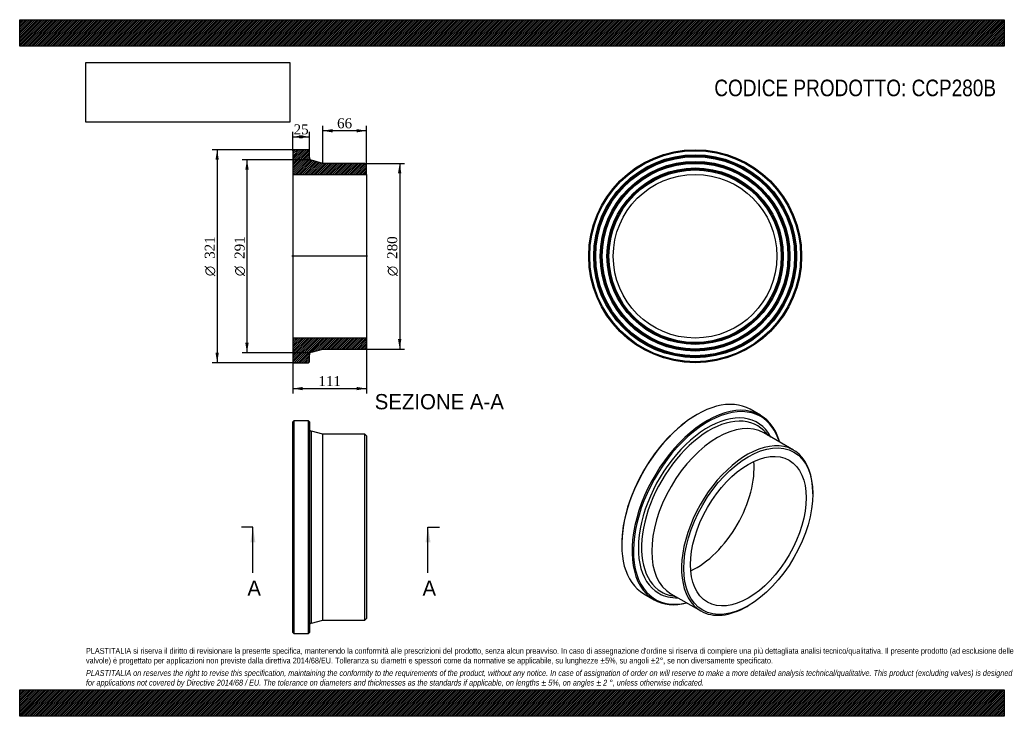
# Model space of a CAD drawing. Header units: millimetres. Extents: x 0 to 1485, y 0 to 1050.
import ezdxf
from ezdxf.enums import TextEntityAlignment as Align
from ezdxf.lldxf.tags import DXFTag

# ---------------------------------------------------------------- set-up
doc = ezdxf.new("R2010")
doc.units = ezdxf.units.MM
doc.header["$LTSCALE"] = 5
for name, color, linetype in [('CCP280B', 7, 'Continuous'), ('Default', 7, 'Continuous'), ('DV4_Default', 7, 'Continuous')]:
    doc.layers.add(name, color=color, linetype=linetype)
doc.styles.add('SEACAD_Solid_Edge_ANSI', font='seans.ttf')
doc.styles.add('SEACAD_Solid_Edge_ANSI1_Symbols', font='semeca1.ttf')
doc.styles.add('SEACAD_Times_New_Roman', font='times.ttf')
tags = doc.linetypes.add('CENTER2', pattern=[28.575, 19.05, -3.175, 3.175, -3.175]).pattern_tags.tags
tags[10:11] = [DXFTag(74, 4), DXFTag(75, 0), DXFTag(340, '0'), DXFTag(46, 0.0), DXFTag(50, 0.0), DXFTag(44, 0.0), DXFTag(45, 0.0)]
tags[8:9] = [DXFTag(74, 4), DXFTag(75, 0), DXFTag(340, '0'), DXFTag(46, 0.0), DXFTag(50, 0.0), DXFTag(44, 0.0), DXFTag(45, 0.0)]
tags[6:7] = [DXFTag(74, 4), DXFTag(75, 0), DXFTag(340, '0'), DXFTag(46, 0.0), DXFTag(50, 0.0), DXFTag(44, 0.0), DXFTag(45, 0.0)]
tags[4:5] = [DXFTag(74, 4), DXFTag(75, 0), DXFTag(340, '0'), DXFTag(46, 0.0), DXFTag(50, 0.0), DXFTag(44, 0.0), DXFTag(45, 0.0)]
doc.dimstyles.new('ANSImm', dxfattribs={"dimtxt": 15, "dimasz": 15, "dimexe": 7.5, "dimexo": 0, "dimgap": 3.75, "dimtad": 1, "dimdsep": 46, "dimtxsty": 'SEACAD_Times_New_Roman', "dimblk1": '_SE_FILLED', "dimblk2": '_SE_FILLED', "dimsah": 1, "dimcen": 7.5, "dimazin": 0, "dimtfac": 0.85, "dimtdec": 3, "dimtofl": 0, "dimtmove": 0, "dimatfit": 3, "dimfxl": 1, "dimarcsym": 0})
picture_1 = doc.add_image_def('image1.jpg', size_in_pixel=(4302, 1260))

# ---------------------------------------------------------------- blocks, each defined once
blk = doc.blocks.new('SE')
at = {"layer": 'CCP280B', "color": 7, "linetype": 'Continuous'}
for p, q in [((413.5, 445.6), (412, 444.1)), ((413.5, 445.6), (413.5, 124.6)), ((435.5, 445.6), (413.5, 445.6)), ((435.5, 124.6), (435.5, 445.6)), ((437, 444.1), (435.5, 445.6)), ((412, 126.1), (412, 444.1)), ((437, 444.1), (437, 126.1)), ((440, 140.4), (440, 429.8)), ((457, 425.1), (440, 429.8)), ((457, 145.1), (457, 425.1)), ((520.5, 425.1), (457, 425.1)), ((520.5, 145.1), (520.5, 425.1)), ((523, 422.6), (520.5, 425.1)), ((523, 422.6), (523, 147.6)), ((440, 140.4), (457, 145.1)), ((457, 145.1), (520.5, 145.1)), ((520.5, 145.1), (523, 147.6)), ((412, 126.1), (413.5, 124.6)), ((413.5, 124.6), (435.5, 124.6)), ((435.5, 124.6), (437, 126.1))]:
    blk.add_line(p, q, dxfattribs=at)
for centre, start, end in [((441, 433.7), 180, 254.6237), ((441, 136.6), 105.3763, 180)]:
    blk.add_arc(centre, 4, start, end, dxfattribs=at)
blk = doc.blocks.new('SE1')
at = {"layer": 'CCP280B', "color": 7, "linetype": 'Continuous'}
for p, q in [((1117.3, 453.7), (1101.7, 462.7)), ((1021.5, 454.8), (1020.4, 454.1)), ((1167.2, 401.3), (1122.3, 427.2)), ((1129.1, 423.2), (1125.2, 427.7)), ((1196.1, 335.1), (1196.1, 337.2)), ((908, 259.4), (908, 258.2)), ((941.2, 184.7), (956.8, 175.7)), ((982.3, 184.7), (1027.2, 158.8)), ((983.3, 181.9), (989.1, 180.7)), ((1097.2, 165.7), (1098.9, 166.7))]:
    blk.add_line(p, q, dxfattribs=at)
for centre, major_axis, start_param, end_param in [((1021.5, 323.7), (80.2, 139), 0, 3.141593), ((1037, 314.7), (-80.3, -139), 2.63063, 6.283185), ((1038.1, 314.1), (79.5, 137.7), 0, 3.635466), ((1020.4, 324.3), (-79.5, -137.7), 3.926991, 5.497787), ((1038.1, 314.1), (-74.3, -128.6), 2.80069, 6.283185), ((1040.2, 312.9), (-72.3, -125.3), 2.993049, 6.283185), ((1038.1, 314.1), (79.5, 137.7), 5.789312, 6.283185), ((1052.3, 305.9), (-70, -121.2), 3.141593, 6.283185), ((1040.2, 312.9), (-72.3, -125.3), -3.337294, -3.290136), ((1097.2, 280), (-70, -121.2), 2.356194, 6.283185), ((1020.4, 324.3), (-61.7, -106.9), 0.689371, 2.452221), ((1038.1, 314.1), (-74.3, -128.6), 0, 0.340903), ((1040.2, 312.9), (-72.3, -125.3), 0, 0.149697), ((1040.2, 312.9), (-72.3, -125.3), 0.149697, 0.195701), ((1037, 314.7), (-80.3, -139), 0, 0.510963), ((1097.2, 280), (-70, -121.2), 0, 0.785398)]:
    blk.add_ellipse(centre, major_axis=major_axis, ratio=0.57735, start_param=start_param, end_param=end_param, dxfattribs=at)
for major_axis in [(68.8, 119.1), (-61.7, -106.9)]:
    blk.add_ellipse((1098.9, 279), major_axis=major_axis, ratio=0.57735, dxfattribs=at)
blk = doc.blocks.new('SE2')
at = {"layer": 'CCP280B', "color": 7, "linetype": 'Continuous'}
for radius in [160.5, 159, 153, 151.5, 150, 143, 141.5, 140, 133, 131.5, 130, 123.4]:
    blk.add_circle((1018.7, 693.5), radius, dxfattribs=at)
blk = doc.blocks.new('SE4')
at = {"color": 7, "linetype": 'Continuous', "style": 'SEACAD_Solid_Edge_ANSI'}
blk.add_text('A', height=23, dxfattribs=at).set_placement((343.4, 204.6), align=Align.TOP_LEFT)
blk = doc.blocks.new('SE5')
at = {"color": 7, "linetype": 'Continuous', "style": 'SEACAD_Solid_Edge_ANSI'}
blk.add_text('A', height=23, dxfattribs=at).set_placement((607.5, 204.6), align=Align.TOP_LEFT)
blk = doc.blocks.new('SEANNOT_GROUP')
at = {"linetype": 'Continuous'}
blk.add_hatch(color=7, dxfattribs=at).paths.add_polyline_path([(355.6, 262.1), (351.7, 285.1), (347.9, 262.1)])
at = {"color": 7, "linetype": 'Continuous'}
blk.add_lwpolyline([(351.7, 216.1), (351.7, 285.1)], dxfattribs=at)
blk = doc.blocks.new('SEANNOT_GROUP1')
at = {"linetype": 'Continuous'}
blk.add_hatch(color=7, dxfattribs=at).paths.add_polyline_path([(619.7, 262.1), (615.8, 285.1), (612, 262.1)])
at = {"color": 7, "linetype": 'Continuous'}
blk.add_lwpolyline([(615.8, 216.1), (615.8, 285.1)], dxfattribs=at)
blk = doc.blocks.new('SE3')
at = {"layer": 'Default', "color": 7, "linetype": 'CENTER2'}
for p, q in [((351.7, 285.1), (334.5, 285.1)), ((615.8, 285.1), (633.1, 285.1))]:
    blk.add_line(p, q, dxfattribs=at)
at = {"layer": 'Default', "color": 7, "linetype": 'CENTER2', "const_width": 0.0001}
blk.add_lwpolyline([(351.7, 285.1), (615.8, 285.1)], dxfattribs=at)
at = {"layer": 'Default'}
for name in ['SEANNOT_GROUP', 'SEANNOT_GROUP1', 'SE4', 'SE5']:
    blk.add_blockref(name, (0, 0), dxfattribs=at)
blk = doc.blocks.new('SE6')
at = {"layer": 'CCP280B', "linetype": 'Continuous'}
h = blk.add_hatch(dxfattribs=at)
h.set_pattern_fill('LINE', scale=0.629921, angle=45, style=0)
edge = h.paths.add_edge_path()
edge.add_line((520.5, 833.5), (457, 833.5))
edge.add_line((457, 833.5), (440, 838.2))
edge.add_arc((441, 842.1), 4, 180, 254.6237, ccw=False)
edge.add_line((437, 842.1), (437, 852.5))
edge.add_line((437, 852.5), (435.5, 854))
edge.add_line((435.5, 854), (413.5, 854))
edge.add_line((413.5, 854), (412, 852.5))
edge.add_line((412, 852.5), (412, 846.5))
edge.add_line((412, 846.5), (413.1, 845))
edge.add_line((413.1, 845), (412, 843.5))
edge.add_line((412, 843.5), (412, 836.5))
edge.add_line((412, 836.5), (413.1, 835))
edge.add_line((413.1, 835), (412, 833.5))
edge.add_line((412, 833.5), (412, 826.5))
edge.add_line((412, 826.5), (413.1, 825))
edge.add_line((413.1, 825), (412, 823.5))
edge.add_line((412, 823.5), (412, 816.9))
edge.add_line((412, 816.9), (523, 816.9))
edge.add_line((523, 816.9), (523, 831))
edge.add_line((523, 831), (520.5, 833.5))
h = blk.add_hatch(dxfattribs=at)
h.set_pattern_fill('LINE', scale=0.62992, angle=45, style=0)
edge = h.paths.add_edge_path()
edge.add_line((523, 556), (523, 570.1))
edge.add_line((523, 570.1), (412, 570.1))
edge.add_line((412, 570.1), (412, 563.5))
edge.add_line((412, 563.5), (413.1, 562))
edge.add_line((413.1, 562), (412, 560.5))
edge.add_line((412, 560.5), (412, 553.5))
edge.add_line((412, 553.5), (413.1, 552))
edge.add_line((413.1, 552), (412, 550.5))
edge.add_line((412, 550.5), (412, 543.5))
edge.add_line((412, 543.5), (413.1, 542))
edge.add_line((413.1, 542), (412, 540.5))
edge.add_line((412, 540.5), (412, 534.5))
edge.add_line((412, 534.5), (413.5, 533))
edge.add_line((413.5, 533), (435.5, 533))
edge.add_line((435.5, 533), (437, 534.5))
edge.add_line((437, 534.5), (437, 545))
edge.add_arc((441, 545), 4, 105.3763, 180, ccw=False)
edge.add_line((440, 548.8), (457, 553.5))
edge.add_line((457, 553.5), (520.5, 553.5))
edge.add_line((520.5, 553.5), (523, 556))
at = {"layer": 'CCP280B', "color": 7, "linetype": 'Continuous'}
for p, q in [((412, 852.5), (413.5, 854)), ((412, 852.5), (412, 846.5)), ((412, 846.5), (412, 843.5)), ((412, 846.5), (413.1, 845)), ((435.5, 854), (413.5, 854)), ((435.5, 854), (437, 852.5)), ((437, 842.1), (437, 852.5)), ((413.1, 845), (412, 843.5)), ((412, 843.5), (412, 836.5)), ((412, 836.5), (412, 833.5)), ((412, 836.5), (413.1, 835)), ((413.1, 835), (412, 833.5)), ((412, 833.5), (412, 826.5)), ((457, 833.5), (440, 838.2)), ((520.5, 833.5), (457, 833.5)), ((520.5, 833.5), (523, 831)), ((412, 826.5), (412, 823.5)), ((412, 826.5), (413.1, 825)), ((413.1, 825), (412, 823.5)), ((412, 823.5), (412, 816.9)), ((412, 816.9), (412, 570.1)), ((412, 816.9), (523, 816.9)), ((523, 816.9), (523, 831)), ((523, 816.9), (523, 570.1)), ((523, 570.1), (412, 570.1)), ((412, 570.1), (412, 563.5)), ((523, 556), (523, 570.1)), ((412, 563.5), (412, 560.5)), ((412, 563.5), (413.1, 562)), ((413.1, 562), (412, 560.5)), ((412, 560.5), (412, 553.5)), ((412, 553.5), (412, 550.5)), ((412, 553.5), (413.1, 552)), ((413.1, 552), (412, 550.5)), ((412, 550.5), (412, 543.5)), ((440, 548.8), (457, 553.5)), ((457, 553.5), (520.5, 553.5)), ((523, 556), (520.5, 553.5)), ((412, 543.5), (412, 540.5)), ((412, 543.5), (413.1, 542)), ((413.1, 542), (412, 540.5)), ((412, 540.5), (412, 534.5)), ((437, 534.5), (437, 545)), ((413.5, 533), (412, 534.5)), ((413.5, 533), (435.5, 533)), ((437, 534.5), (435.5, 533))]:
    blk.add_line(p, q, dxfattribs=at)
for centre, start, end in [((441, 842.1), 180, 254.6237), ((441, 545), 105.3763, 180)]:
    blk.add_arc(centre, 4, start, end, dxfattribs=at)
at = {"layer": 'DV4_Default', "color": 7, "linetype": 'CENTER2'}
for p, q in [((437, 842.1), (437, 839)), ((437, 839), (440, 838.2)), ((524.8, 693.5), (410.3, 693.5)), ((440, 548.8), (437, 548)), ((437, 545), (437, 548))]:
    blk.add_line(p, q, dxfattribs=at)
blk = doc.blocks.new('DMBLK160')
at = {"layer": 'Default', "linetype": 'Continuous'}
for points in [[(427, 876), (412, 873.5), (427, 871)], [(422, 876), (422, 871), (437, 873.5)]]:
    blk.add_hatch(color=7, dxfattribs=at).paths.add_polyline_path(points)
at = {"layer": 'Default', "color": 7, "linetype": 'Continuous'}
for p, q in [((412, 852.5), (412, 881)), ((437, 852.5), (437, 881)), ((412, 873.5), (437, 873.5))]:
    blk.add_line(p, q, dxfattribs=at)
at = {"layer": 'Default', "color": 7, "linetype": 'Continuous', "style": 'SEACAD_Times_New_Roman'}
blk.add_text('25', height=15, dxfattribs=at).set_placement((413.2, 892.2), align=Align.TOP_LEFT)
blk = doc.blocks.new('_SE_FILLED')
at = {"color": 0}
blk.add_line((0, 0), (-1, 0), dxfattribs=at)
blk.add_solid([(0, 0), (-1, -0.1665), (-1, 0.1665), (0, 0)], dxfattribs=at)
blk = doc.blocks.new('GDimGGroup')
at = {"layer": 'Default', "linetype": 'Continuous'}
for points in [[(295.3, 839), (300.3, 839), (297.8, 854)], [(295.3, 548), (297.8, 533), (300.3, 548)]]:
    blk.add_hatch(color=7, dxfattribs=at).paths.add_polyline_path(points)
at = {"layer": 'Default', "color": 7, "linetype": 'Continuous'}
for p, q in [((424.5, 854), (290.3, 854)), ((297.8, 854), (297.8, 533)), ((424.5, 533), (290.3, 533))]:
    blk.add_line(p, q, dxfattribs=at)
for s, style, p in [('321', 'SEACAD_Times_New_Roman', (279.1, 689.5)), ('O', 'SEACAD_Solid_Edge_ANSI1_Symbols', (279.1, 663.4))]:
    blk.add_text(s, height=15, rotation=90, dxfattribs=dict(at, style=style)).set_placement(p, align=Align.TOP_LEFT)
blk = doc.blocks.new('GDimGGroup1')
at = {"layer": 'Default', "linetype": 'Continuous'}
for points in [[(340.3, 824), (345.3, 824), (342.8, 839)], [(340.3, 563), (342.8, 548), (345.3, 563)]]:
    blk.add_hatch(color=7, dxfattribs=at).paths.add_polyline_path(points)
at = {"layer": 'Default', "color": 7, "linetype": 'Continuous'}
for p, q in [((437, 839), (335.3, 839)), ((342.8, 839), (342.8, 548)), ((437, 548), (335.3, 548))]:
    blk.add_line(p, q, dxfattribs=at)
for s, style, p in [('291', 'SEACAD_Times_New_Roman', (324.1, 689.5)), ('O', 'SEACAD_Solid_Edge_ANSI1_Symbols', (324.1, 663.4))]:
    blk.add_text(s, height=15, rotation=90, dxfattribs=dict(at, style=style)).set_placement(p, align=Align.TOP_LEFT)
blk = doc.blocks.new('GDimGGroup2')
at = {"layer": 'Default', "linetype": 'Continuous'}
for points in [[(575.6, 818.5), (573.1, 833.5), (570.6, 818.5)], [(575.6, 568.5), (570.6, 568.5), (573.1, 553.5)]]:
    blk.add_hatch(color=7, dxfattribs=at).paths.add_polyline_path(points)
at = {"layer": 'Default', "color": 7, "linetype": 'Continuous'}
for p, q in [((520.5, 833.5), (580.6, 833.5)), ((573.1, 833.5), (573.1, 553.5)), ((520.5, 553.5), (580.6, 553.5))]:
    blk.add_line(p, q, dxfattribs=at)
for s, style, p in [('280', 'SEACAD_Times_New_Roman', (554.4, 689.5)), ('O', 'SEACAD_Solid_Edge_ANSI1_Symbols', (554.4, 663.4))]:
    blk.add_text(s, height=15, rotation=90, dxfattribs=dict(at, style=style)).set_placement(p, align=Align.TOP_LEFT)
blk = doc.blocks.new('DMBLK161')
at = {"layer": 'Default', "linetype": 'Continuous'}
for points in [[(472, 885.1), (457, 882.6), (472, 880.1)], [(508, 885.1), (508, 880.1), (523, 882.6)]]:
    blk.add_hatch(color=7, dxfattribs=at).paths.add_polyline_path(points)
at = {"layer": 'Default', "color": 7, "linetype": 'Continuous'}
for p, q in [((457, 833.5), (457, 890.1)), ((523, 882.6), (457, 882.6)), ((523, 816.9), (523, 890.1))]:
    blk.add_line(p, q, dxfattribs=at)
at = {"layer": 'Default', "color": 7, "linetype": 'Continuous', "style": 'SEACAD_Times_New_Roman'}
blk.add_text('66', height=15, dxfattribs=at).set_placement((478.7, 901.4), align=Align.TOP_LEFT)
blk = doc.blocks.new('DMBLK162')
at = {"layer": 'Default', "linetype": 'Continuous'}
for points in [[(427, 491.5), (427, 496.5), (412, 494)], [(508, 491.5), (523, 494), (508, 496.5)]]:
    blk.add_hatch(color=7, dxfattribs=at).paths.add_polyline_path(points)
at = {"layer": 'Default', "color": 7, "linetype": 'Continuous'}
for p, q in [((412, 570.1), (412, 486.5)), ((523, 570.1), (523, 486.5)), ((412, 494), (523, 494))]:
    blk.add_line(p, q, dxfattribs=at)
at = {"layer": 'Default', "color": 7, "linetype": 'Continuous', "style": 'SEACAD_Times_New_Roman'}
blk.add_text('111', height=15, dxfattribs=at).set_placement((450.5, 512.8), align=Align.TOP_LEFT)

msp = doc.modelspace()

# ---------------------------------------------------------------- hatches: boundary and pattern name
at = {"layer": 'Default', "linetype": 'Continuous'}
h = msp.add_hatch(dxfattribs=at)
h.set_pattern_fill('LINE', scale=0.629921, angle=45, style=0)
h.paths.add_polyline_path([(1485, 1010), (1485, 1050), (0, 1050), (0, 1010)])
for points in [[(1485, 1010), (1485, 1050), (0, 1050), (0, 1010)], [(1485, 0), (1485, 40), (0, 40), (0, 0)]]:
    msp.add_hatch(color=7, dxfattribs=at).paths.add_polyline_path(points)
h = msp.add_hatch(dxfattribs=at)
h.set_pattern_fill('LINE', scale=0.629921, angle=45, style=0)
h.paths.add_polyline_path([(1485, 0), (1485, 40), (0, 40), (0, 0)])

# ---------------------------------------------------------------- linework, layer by layer
at = {"layer": 'Default', "color": 7, "linetype": 'Continuous'}
for p, q in [((0, 1050), (1485, 1050)), ((0, 1010), (0, 1050)), ((1485, 1050), (1485, 1010)), ((1485, 1010), (0, 1010)), ((0, 40), (1485, 40)), ((0, 0), (0, 40)), ((1485, 40), (1485, 0)), ((1485, 0), (0, 0))]:
    msp.add_line(p, q, dxfattribs=at)

# ---------------------------------------------------------------- block references
at = {"layer": 'Default'}
for name in ['GDimGGroup', 'SE6', 'SE2', 'GDimGGroup1', 'GDimGGroup2', 'SE1', 'SE', 'SE3']:
    msp.add_blockref(name, (0, 0), dxfattribs=at)

# ---------------------------------------------------------------- texts
at = {"layer": 'Default', "color": 7, "linetype": 'Continuous', "style": 'SEACAD_Solid_Edge_ANSI'}
msp.add_text('SEZIONE A-A', height=23, dxfattribs=at).set_placement((535.455, 485.732), align=Align.TOP_LEFT)
at = {"layer": 'Default', "attachment_point": 1}
for s, insert, char_height, width in [('{\\fArial Narrow|b0||i0||c0|p34;\\C7;\\H25.;\\W1.;CODICE PRODOTTO: CCP280B}', (1047.639, 959.671), 25, 425.80687), ("{\\fArial Narrow|b0||i0||c0|p34;\\C7;\\H8.75;\\W1.;PLASTITALIA si riserva il diritto di revisionare la presente specifica, mantenendo la conformità alle prescrizioni del prodotto, senza alcun preavviso. In caso di assegnazione d'ordine si riserva di compiere una più dettagliata analisi tecnico/qualitativa. Il presente prodotto (ad esclusione delle \\P}{\\fArial Narrow|b0||i0||c0|p34;\\C7;\\H8.75;\\W1.;valvole) è progettato per applicazioni non previste dalla direttiva 2014/68/EU. Tolleranza su diametri e spessori come da normative se applicabile, su lunghezze ±5%, su angoli ±2°, se non diversamente specificato.\\P}{\\fArial Narrow|b0||i0||c0|p34;\\C7;\\H2.5;\\W1.;   \\P}{\\fArial Narrow|b0||i1||c0|p34;\\C7;\\H8.75;\\W1.;PLASTITALIA on reserves the right to revise this specification, maintaining the conformity to the requirements of the product, without any notice. In case of assignation of order on will reserve to make a more detailed analysis technical/qualitative. This product (excluding valves) is designed \\P}{\\fArial Narrow|b0||i1||c0|p34;\\C7;\\H8.75;\\W1.;for applications not covered by Directive 2014/68 / EU. The tolerance on diameters and thicknesses as the standards if applicable, on lengths ± 5%, on angles ± 2 °, unless otherwise indicated.\\P}", (100, 103.012), 8.75, 1285)]:
    msp.add_mtext(s, dxfattribs=dict(at, insert=insert, char_height=char_height, width=width))

# ---------------------------------------------------------------- dimensions: what is measured, and where the dimension line sits
at = {"layer": 'Default', "color": 7, "linetype": 'Continuous'}
for base, p1, p2, picture, middle in [((412.034, 873.454), (412.034, 852.526), (437.034, 852.526), 'DMBLK160', (424.534, 873.454)), ((412.034, 494.017), (412.034, 570.126), (523.034, 570.126), 'DMBLK162', (467.534, 494.017))]:
    dim = msp.add_linear_dim(base=base, p1=p1, p2=p2, angle=0, text='\\A1;<>', dimstyle='ANSImm', dxfattribs=at)
    dim.commit()
    dim.dimension.update_dxf_attribs({"geometry": picture, "text_midpoint": middle, "dimtype": 161})
dim = msp.add_linear_dim(base=(457.034, 882.616), p1=(523.034, 816.926), p2=(457.034, 833.526), text='\\A1;<>', dimstyle='ANSImm', dxfattribs=at)
dim.commit()
dim.dimension.update_dxf_attribs({"geometry": 'DMBLK161', "text_midpoint": (490.034, 882.616), "dimtype": 160})

# ---------------------------------------------------------------- pictures from other files: only their frames are drawn
image = msp.add_image(picture_1, insert=(100, 895.516), size_in_units=(307.286, 90))
image.dxf.flags = 7

doc.saveas('drawing.dxf')
